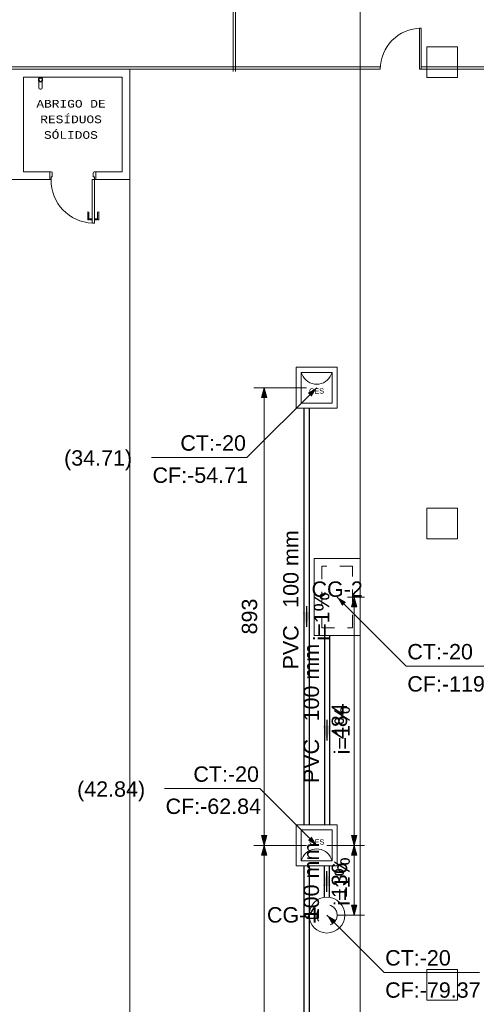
# Model space of a CAD drawing. Header units: feet. Extents: x 8 to 127, y 6 to 90.
# Tile 144 of 256: x 19.99 to 24.45, y 54.98 to 64.59. Entities that reach past the tile are written whole.
import ezdxf

# ---------------------------------------------------------------- set-up
doc = ezdxf.new("R2010")
doc.units = ezdxf.units.FT
doc.header["$MEASUREMENT"] = 0
for name, pattern in [('DASHED', [1.905, 1.27, -0.635]), ('DOT', [0.635, 0, -0.635]), ('HIDDENX2', [1.905, 1.27, -0.635]), ('JIS_02_1.2', [0.25, 0.125, -0.125])]:
    doc.linetypes.add(name, pattern=pattern)
for name, color, linetype, lineweight in [('4 Telha lateral', 7, 'Continuous', 25), ('Cotas', 8, 'Continuous', 0), ('Simbolos', 5, 'Continuous', 20), ('Simbolos_int', 53, 'Continuous', 15), ('Texto da cota', 7, 'Continuous', 0), ('Textos', 7, 'Continuous', 9), ('TQ-Caixa de alvenaria Sub-coletores', 108, 'Continuous', 18), ('TQ-Caixa de gordura Gordura', 48, 'Continuous', 18), ('TQ-Condutos Sub-coletores', 108, 'Continuous', 25), ('TQ-Sentido conduto Sub-coletores', 108, 'Continuous', 30), ('TQ-Textos conduto Sub-coletores', 108, 'Continuous', 9)]:
    doc.layers.add(name, color=color, linetype=linetype, lineweight=lineweight)
for name, color, linetype in [('ALV Baixa', 252, 'Continuous'), ('Alvenaria', 7, 'Continuous'), ('Desnível', 8, 'Continuous'), ('Esquadria', 250, 'Continuous'), ('FINA', 7, 'Continuous'), ('NO ESPESSURA', 250, 'Continuous'), ('Projeção', 252, 'HIDDENX2'), ('texto', 7, 'Continuous')]:
    doc.layers.add(name, color=color, linetype=linetype)
doc.styles.add('Arial', font='arial.ttf')
doc.styles.add('CourierNew', font='cour.ttf')

msp = doc.modelspace()

# ---------------------------------------------------------------- hatches: boundary and pattern name
at = {"layer": 'Cotas', "linetype": 'Continuous'}
for points in [[(22.3781, 60.9961), (22.3522, 60.8996), (22.404, 60.8996)], [(22.8901, 60.9961), (22.8035, 60.9461), (22.8401, 60.9095)], [(23.0901, 58.9544), (23.1401, 58.8678), (23.1767, 58.9044)], [(23.2559, 58.9544), (23.23, 58.8579), (23.2818, 58.8579)], [(22.3781, 56.5321), (22.404, 56.6287), (22.3522, 56.6287)], [(22.8901, 56.5321), (22.8401, 56.6187), (22.8035, 56.5821)], [(23.2559, 56.5321), (23.2818, 56.6287), (23.23, 56.6287)], [(22.3781, 56.5321), (22.3522, 56.4355), (22.404, 56.4355)], [(23.2559, 56.5321), (23.23, 56.4355), (23.2818, 56.4355)], [(23.2559, 55.852), (23.2818, 55.9485), (23.23, 55.9485)], [(22.9901, 55.852), (23.0401, 55.7653), (23.0767, 55.802)]]:
    msp.add_hatch(color=8, dxfattribs=at).paths.add_polyline_path(points)
at = {"layer": 'TQ-Sentido conduto Sub-coletores', "linetype": 'Continuous'}
for points in [[(22.7901, 58.6641), (22.8289, 58.809), (22.7512, 58.809)], [(22.9901, 57.5558), (23.0289, 57.7007), (22.9512, 57.7007)], [(22.9901, 56.2795), (22.9512, 56.1346), (23.0289, 56.1346)]]:
    msp.add_hatch(color=108, dxfattribs=at).paths.add_polyline_path(points)

# ---------------------------------------------------------------- linework, layer by layer
at = {"layer": '4 Telha lateral', "lineweight": 5}
msp.add_line((23.315, 46.9526), (23.3151, 69.4727), dxfattribs=at)
at = {"layer": 'ALV Baixa', "lineweight": 5}
for p, q in [((22.0738, 65.9102), (22.0738, 64.0795)), ((22.0988, 65.9102), (22.0988, 64.0795)), ((23.9099, 64.502), (23.8949, 64.502)), ((23.8949, 64.502), (23.8949, 64.102)), ((23.9099, 64.102), (23.9099, 64.502)), ((23.5107, 64.127), (14.5863, 64.127)), ((23.5099, 64.102), (14.5863, 64.102)), ((23.8949, 64.102), (37.7652, 64.102)), ((37.0152, 64.127), (23.9099, 64.127))]:
    msp.add_line(p, q, dxfattribs=at)
at = {"layer": 'Alvenaria', "lineweight": 5}
for p, q in [((20.0281, 63.102), (20.0281, 64.027)), ((20.0281, 64.027), (20.9906, 64.027)), ((20.9906, 64.027), (20.9906, 63.102)), ((20.2843, 63.102), (20.0281, 63.102)), ((20.2843, 63.027), (20.2843, 63.102)), ((20.9906, 63.102), (20.7343, 63.102)), ((20.7343, 63.102), (20.7343, 63.027)), ((19.6968, 63.027), (20.2843, 63.027)), ((20.7343, 63.027), (21.0656, 63.027))]:
    msp.add_line(p, q, dxfattribs=at)
at = {"layer": 'Cotas'}
for p, q in [((22.8901, 60.9961), (22.2094, 60.3154)), ((22.7901, 60.9961), (22.2781, 60.9961)), ((22.3781, 56.5321), (22.3781, 60.9961)), ((22.2094, 60.3154), (21.2778, 60.3154)), ((23.0901, 58.9544), (23.7649, 58.2796)), ((23.1901, 58.9544), (23.3559, 58.9544)), ((23.2559, 58.9544), (23.2559, 56.5321)), ((23.7649, 58.2796), (24.813, 58.2796)), ((22.3365, 57.0857), (21.405, 57.0857)), ((22.8901, 56.5321), (22.3365, 57.0857)), ((22.7901, 56.5321), (22.2781, 56.5321)), ((22.7901, 56.5321), (22.2781, 56.5321)), ((22.3781, 49.5775), (22.3781, 56.5321)), ((22.9901, 56.5321), (23.3559, 56.5321)), ((22.9901, 56.5321), (23.3559, 56.5321)), ((23.2559, 56.5321), (23.2559, 55.852)), ((22.9901, 55.852), (23.5488, 55.2932)), ((23.0901, 55.852), (23.3559, 55.852)), ((23.5488, 55.2932), (24.4804, 55.2932))]:
    msp.add_line(p, q, dxfattribs=at)
for points in [[(22.3781, 60.9961), (22.3522, 60.8996), (22.404, 60.8996)], [(23.2559, 58.9544), (23.23, 58.8579), (23.2818, 58.8579)], [(22.3781, 56.5321), (22.404, 56.6287), (22.3522, 56.6287)], [(23.2559, 56.5321), (23.2818, 56.6287), (23.23, 56.6287)], [(22.3781, 56.5321), (22.3522, 56.4355), (22.404, 56.4355)], [(23.2559, 56.5321), (23.23, 56.4355), (23.2818, 56.4355)], [(23.2559, 55.852), (23.2818, 55.9485), (23.23, 55.9485)]]:
    msp.add_lwpolyline(points, close=True, dxfattribs=at)
at = {"layer": 'Desnível', "lineweight": 5}
msp.add_arc((20.7155, 63.0204), 0.4187, 179.1064, 268.13289, dxfattribs=at)
at = {"layer": 'Esquadria', "lineweight": 5}
for p, q in [((20.1781, 64.0127), (20.1781, 64.0248)), ((20.1781, 63.9209), (20.1781, 63.9876)), ((20.2098, 64.0248), (20.2098, 64.0127)), ((20.2098, 63.9876), (20.2098, 63.9209)), ((20.197, 63.908), (20.1909, 63.908)), ((20.2843, 63.102), (20.2993, 63.102)), ((20.7343, 63.102), (20.7193, 63.102)), ((20.2968, 63.027), (20.2843, 63.027)), ((20.2968, 63.052), (20.2968, 63.027)), ((20.3093, 63.052), (20.2968, 63.052)), ((20.3093, 63.092), (20.3093, 63.052)), ((20.7218, 63.027), (20.6968, 63.027)), ((20.6968, 63.027), (20.6968, 62.607)), ((20.7093, 63.092), (20.7093, 63.052)), ((20.7093, 63.052), (20.7218, 63.052)), ((20.7218, 63.052), (20.7218, 63.027)), ((20.7218, 63.027), (20.7343, 63.027)), ((20.7218, 62.602), (20.7218, 63.027)), ((20.6568, 62.6352), (20.6568, 62.7116)), ((20.6668, 62.7088), (20.6568, 62.7116)), ((20.6668, 62.6352), (20.6568, 62.6352)), ((20.6668, 62.6352), (20.6668, 62.7088)), ((20.6768, 62.6444), (20.6668, 62.6444)), ((20.6768, 62.6359), (20.6668, 62.6359)), ((20.6968, 62.6452), (20.6768, 62.6452)), ((20.6768, 62.6452), (20.6768, 62.6352)), ((20.6968, 62.6352), (20.6768, 62.6352)), ((20.7218, 62.6452), (20.7418, 62.6452)), ((20.7218, 62.6352), (20.7418, 62.6352)), ((20.7418, 62.6452), (20.7418, 62.6352)), ((20.7418, 62.6444), (20.7518, 62.6444)), ((20.7418, 62.6359), (20.7518, 62.6359)), ((20.7518, 62.7088), (20.7618, 62.7116)), ((20.7518, 62.6352), (20.7518, 62.7088)), ((20.7518, 62.6352), (20.7618, 62.6352)), ((20.7618, 62.6352), (20.7618, 62.7116)), ((20.6968, 62.607), (20.6993, 62.607)), ((20.7018, 62.6045), (20.7018, 62.602)), ((20.7018, 62.602), (20.7218, 62.602))]:
    msp.add_line(p, q, dxfattribs=at)
for radius in [0.0203, 0.016]:
    msp.add_circle((20.194, 64.0001), radius, dxfattribs=at)
for centre, radius, start, end in [((20.1802, 64.0248), 0.00214, 90, 180), ((20.2077, 64.0248), 0.00214, 0, 90), ((20.1909, 63.9209), 0.0128, 180, 270), ((20.197, 63.9209), 0.0128, 270, 0), ((20.2993, 63.092), 0.01, 0, 90), ((20.7193, 63.092), 0.01, 90, 180), ((20.6993, 62.6045), 0.0025, 0, 90)]:
    msp.add_arc(centre, radius, start, end, dxfattribs=at)
at = {"layer": 'FINA', "linetype": 'Continuous', "lineweight": 5}
for p, q in [((24.2651, 64.3227), (23.9651, 64.3227)), ((23.9651, 64.3227), (23.9651, 64.0227)), ((24.2651, 64.0227), (24.2651, 64.3227)), ((23.9651, 64.0227), (24.2651, 64.0227)), ((24.2651, 59.8227), (23.9651, 59.8227)), ((23.9651, 59.8227), (23.9651, 59.5227)), ((24.2651, 59.5227), (24.2651, 59.8227)), ((23.9651, 59.5227), (24.2651, 59.5227)), ((24.2651, 55.3227), (23.9651, 55.3227)), ((23.9651, 55.3227), (23.9651, 55.0227)), ((24.2651, 55.0227), (24.2651, 55.3227)), ((23.9651, 55.0227), (24.2651, 55.0227))]:
    msp.add_line(p, q, dxfattribs=at)
at = {"layer": 'NO ESPESSURA', "lineweight": 5}
msp.add_line((21.0656, 64.102), (21.0656, 45.425), dxfattribs=at)
at = {"layer": 'Projeção', "lineweight": 5}
msp.add_line((23.315, 46.9526), (23.3151, 69.4727), dxfattribs=at)
msp.add_arc((23.9099, 64.102), 0.4, 90, 180, dxfattribs=at)
at = {"layer": 'Simbolos', "linetype": 'Continuous'}
for p, q in [((23.0901, 61.1961), (22.6901, 61.1961)), ((22.6901, 61.1961), (22.6901, 60.7961)), ((23.0901, 60.7961), (23.0901, 61.1961)), ((22.6901, 60.7961), (23.0901, 60.7961)), ((23.0901, 56.7321), (22.6901, 56.7321)), ((22.6901, 56.7321), (22.6901, 56.3321)), ((23.0901, 56.3321), (23.0901, 56.7321)), ((22.6901, 56.3321), (23.0901, 56.3321))]:
    msp.add_line(p, q, dxfattribs=at)
at = {"layer": 'Simbolos_int', "linetype": 'DASHED'}
for p, q in [((23.0401, 61.1461), (22.7401, 61.1461)), ((22.7401, 61.1461), (22.7401, 60.8461)), ((23.0401, 60.8461), (23.0401, 61.1461)), ((22.7401, 60.8461), (23.0401, 60.8461)), ((23.0401, 56.6821), (22.7401, 56.6821)), ((22.7401, 56.6821), (22.7401, 56.3821)), ((23.0401, 56.3821), (23.0401, 56.6821)), ((22.7401, 56.3821), (23.0401, 56.3821))]:
    msp.add_line(p, q, dxfattribs=at)
at = {"layer": 'Simbolos_int', "linetype": 'DOT'}
for p, q in [((22.7401, 61.1461), (22.7474, 61.1248)), ((22.7474, 61.1248), (22.7578, 61.1047)), ((22.7578, 61.1047), (22.771, 61.0863)), ((22.771, 61.0863), (22.7867, 61.0701)), ((22.9934, 61.0701), (23.0091, 61.0863)), ((23.0091, 61.0863), (23.0223, 61.1047)), ((23.0223, 61.1047), (23.0327, 61.1248)), ((23.0327, 61.1248), (23.0401, 61.1461)), ((22.7867, 61.0701), (22.8046, 61.0563)), ((22.8046, 61.0563), (22.8243, 61.0453)), ((22.8243, 61.0453), (22.8455, 61.0372)), ((22.8455, 61.0372), (22.8675, 61.0323)), ((22.8675, 61.0323), (22.8901, 61.0307)), ((22.8901, 61.0307), (22.9126, 61.0323)), ((22.9126, 61.0323), (22.9347, 61.0372)), ((22.9347, 61.0372), (22.9558, 61.0453)), ((22.9558, 61.0453), (22.9755, 61.0563)), ((22.9755, 61.0563), (22.9934, 61.0701)), ((22.8243, 56.483), (22.8046, 56.472)), ((22.8455, 56.4911), (22.8243, 56.483)), ((22.8675, 56.496), (22.8455, 56.4911)), ((22.8901, 56.4976), (22.8675, 56.496)), ((22.9126, 56.496), (22.8901, 56.4976)), ((22.9347, 56.4911), (22.9126, 56.496)), ((22.9558, 56.483), (22.9347, 56.4911)), ((22.9755, 56.472), (22.9558, 56.483)), ((22.7474, 56.4035), (22.7401, 56.3821)), ((22.7578, 56.4236), (22.7474, 56.4035)), ((22.771, 56.4419), (22.7578, 56.4236)), ((22.7867, 56.4582), (22.771, 56.4419)), ((22.8046, 56.472), (22.7867, 56.4582)), ((22.9934, 56.4582), (22.9755, 56.472)), ((23.0091, 56.4419), (22.9934, 56.4582)), ((23.0223, 56.4236), (23.0091, 56.4419)), ((23.0327, 56.4035), (23.0223, 56.4236)), ((23.0401, 56.3821), (23.0327, 56.4035))]:
    msp.add_line(p, q, dxfattribs=at)
at = {"layer": 'TQ-Caixa de alvenaria Sub-coletores', "linetype": 'Continuous'}
for p, q in [((22.6901, 61.1961), (22.6901, 60.7961)), ((23.0901, 61.1961), (22.6901, 61.1961)), ((23.0901, 60.7961), (23.0901, 61.1961)), ((22.6901, 60.7961), (23.0901, 60.7961)), ((23.0901, 56.7321), (22.6901, 56.7321)), ((22.6901, 56.7321), (22.6901, 56.3321)), ((23.0901, 56.3321), (23.0901, 56.7321)), ((22.6901, 56.3321), (23.0901, 56.3321))]:
    msp.add_line(p, q, dxfattribs=at)
at = {"layer": 'TQ-Caixa de alvenaria Sub-coletores', "linetype": 'JIS_02_1.2'}
for p, q in [((22.7401, 61.1461), (22.7401, 60.8461)), ((23.0401, 61.1461), (22.7401, 61.1461)), ((23.0401, 60.8461), (23.0401, 61.1461)), ((22.7401, 60.8461), (23.0401, 60.8461)), ((23.0401, 56.6821), (22.7401, 56.6821)), ((22.7401, 56.6821), (22.7401, 56.3821)), ((23.0401, 56.3821), (23.0401, 56.6821)), ((22.7401, 56.3821), (23.0401, 56.3821))]:
    msp.add_line(p, q, dxfattribs=at)
at = {"layer": 'TQ-Caixa de gordura Gordura', "linetype": 'Continuous'}
for p, q in [((23.3151, 59.3294), (22.8651, 59.3294)), ((22.8651, 59.3294), (22.8651, 58.5794)), ((23.3151, 58.5794), (23.3151, 59.3294)), ((22.8651, 58.5794), (23.3151, 58.5794))]:
    msp.add_line(p, q, dxfattribs=at)
at = {"layer": 'TQ-Caixa de gordura Gordura', "linetype": 'JIS_02_1.2'}
for p, q in [((23.2401, 59.2544), (22.9401, 59.2544)), ((22.9401, 59.2544), (22.9401, 58.6544)), ((23.2401, 58.6544), (23.2401, 59.2544)), ((22.9401, 58.6544), (23.2401, 58.6544))]:
    msp.add_line(p, q, dxfattribs=at)
at = {"layer": 'TQ-Caixa de gordura Gordura', "linetype": 'Continuous'}
msp.add_circle((22.9901, 55.852), 0.175, dxfattribs=at)
at = {"layer": 'TQ-Caixa de gordura Gordura', "linetype": 'JIS_02_1.2'}
msp.add_circle((22.9901, 55.852), 0.1, dxfattribs=at)
at = {"layer": 'TQ-Condutos Sub-coletores'}
for p, q in [((22.7651, 60.7961), (22.7651, 56.7321)), ((22.8151, 60.7961), (22.8151, 56.7321)), ((22.9651, 58.5794), (22.9651, 56.7321)), ((23.0151, 58.5794), (23.0151, 56.7321)), ((22.7651, 56.3321), (22.7651, 49.7775)), ((22.8151, 56.3321), (22.8151, 49.7775)), ((22.9651, 56.027), (22.9651, 56.3321)), ((23.0151, 56.027), (23.0151, 56.3321))]:
    msp.add_line(p, q, dxfattribs=at)
at = {"layer": 'TQ-Sentido conduto Sub-coletores'}
for p, q in [((22.7901, 58.8641), (22.7901, 58.6641)), ((22.9901, 57.7558), (22.9901, 57.5558)), ((22.9901, 56.0795), (22.9901, 56.2795))]:
    msp.add_line(p, q, dxfattribs=at)

# ---------------------------------------------------------------- texts
at = {"layer": 'Simbolos', "char_height": 0.05107, "width": 0.293503, "line_spacing_factor": 0.6, "style": 'Arial'}
for insert, attachment_point in [((22.8154, 60.9382), 7), ((22.9647, 56.539), 9)]:
    msp.add_mtext('CES', dxfattribs=dict(at, insert=insert, attachment_point=attachment_point))
at = {"layer": 'texto', "lineweight": 5, "char_height": 0.075, "attachment_point": 7, "line_spacing_factor": 0.9, "style": 'CourierNew'}
for s, insert, width in [('ABRIGO DE', (20.1536, 63.7274), 1.417957), ('RESÍDUOS', (20.1916, 63.5754), 1.260407), ('SÓLIDOS', (20.2276, 63.4229), 1.102856)]:
    msp.add_mtext(s, dxfattribs=dict(at, insert=insert, width=width))
at = {"layer": 'Texto da cota', "char_height": 0.15, "width": 0.739009, "attachment_point": 8, "rotation": 90.00021, "line_spacing_factor": 0.9, "style": 'Arial'}
for s, insert in [('893', (22.3108, 58.7641)), ('484', (23.1887, 57.7433)), ('136', (23.1887, 56.192))]:
    msp.add_mtext(s, dxfattribs=dict(at, insert=insert))
at = {"layer": 'Textos', "char_height": 0.15, "line_spacing_factor": 0.6, "style": 'Arial'}
for s, insert, width, attachment_point in [('CT:-20', (22.1994, 60.38), 1.280716, 9), ('(34.71)', (20.4241, 60.1909), 1.327363, 7), ('CF:-54.71', (21.2878, 60.0659), 1.86311, 7), ('CG-2', (23.0901, 58.9544), 1.001296, 8), ('CT:-20', (23.7749, 58.3442), 1.280716, 7), ('CF:-119.53', (23.7749, 58.0301), 2.096113, 7), ('CT:-20', (22.3265, 57.1503), 1.280716, 9), ('(42.84)', (20.5513, 56.9612), 1.327363, 7), ('CF:-62.84', (21.415, 56.8362), 1.86311, 7), ('CG-4', (22.9051, 55.777), 1.001296, 9), ('CT:-20', (23.5588, 55.3578), 1.280716, 7), ('CF:-79.37', (23.5588, 55.0437), 1.86311, 7)]:
    msp.add_mtext(s, dxfattribs=dict(at, insert=insert, width=width, attachment_point=attachment_point))
at = {"layer": 'TQ-Textos conduto Sub-coletores', "char_height": 0.15, "rotation": 90.00021, "line_spacing_factor": 0.6, "style": 'Arial'}
for s, insert, width, attachment_point in [('100 mm', (22.7146, 58.8491), 1.51372, 7), ('i=1%', (23.0146, 58.7641), 0.943445, 8), ('PVC', (22.7146, 58.6791), 0.862043, 9), ('100 mm', (22.9146, 57.7408), 1.51372, 7), ('i=1%', (23.2146, 57.6558), 0.943445, 8), ('PVC', (22.9146, 57.5708), 0.862043, 9), ('100 mm', (22.9146, 56.1795), 1.51372, 8), ('i=1%', (23.2146, 56.1795), 0.943445, 8)]:
    msp.add_mtext(s, dxfattribs=dict(at, insert=insert, width=width, attachment_point=attachment_point))

doc.saveas('drawing.dxf')
